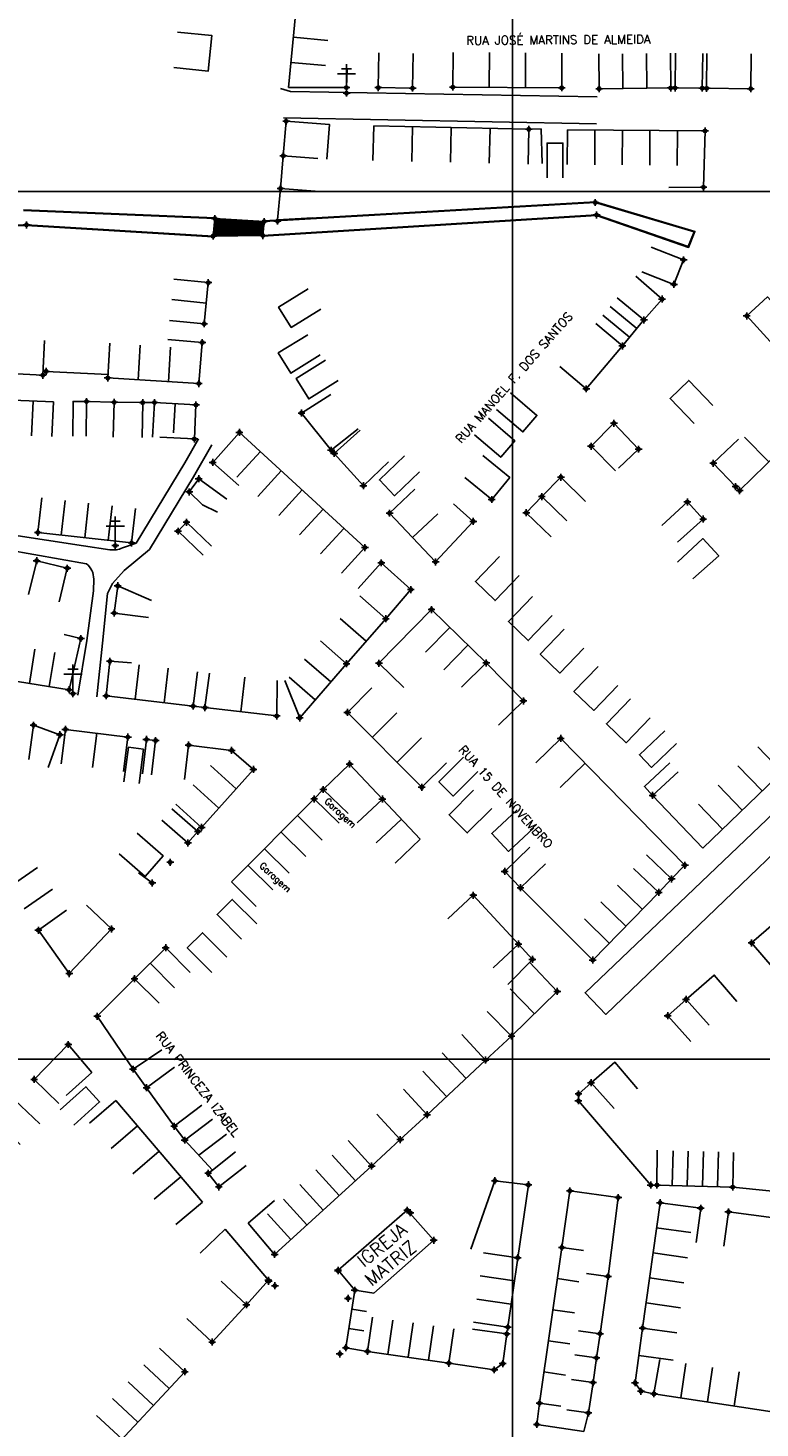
# Model space of a CAD drawing. Extents: x 539028 to 544996, y 8596245 to 8601028.
# Tile 9 of 32: x 541534 to 541703, y 8597878 to 8598201. Entities that reach past the tile are written whole.
import ezdxf
from ezdxf.enums import TextEntityAlignment as Align
from ezdxf.lldxf.tags import DXFTag

# ---------------------------------------------------------------- set-up
doc = ezdxf.new("R2010")
doc.units = 0
doc.header["$MEASUREMENT"] = 0
doc.header["$PDMODE"] = 34
doc.header["$PDSIZE"] = 0.8
for name, color, linetype in [('ASFALTO', 8, 'Continuous'), ('CANAL', 130, 'Continuous'), ('CASA', 2, 'Continuous'), ('CERCA', 9, 'CERCA_LINE'), ('ESTRADA_BARRO', 7, 'DASHED'), ('MALHA', 9, 'Continuous'), ('PONTE', 7, 'Continuous'), ('POSTE', 7, 'Continuous'), ('RN', 7, 'Continuous'), ('TEXTO', 2, 'Continuous'), ('TXT_NRUA', 2, 'Continuous')]:
    doc.layers.add(name, color=color, linetype=linetype)
doc.styles.add('GEOSIS', font='ROMANS.SHX')
doc.styles.get("Standard").update_dxf_attribs({"font": 'romans.shx'})
doc.linetypes.add('CERCA_LINE', pattern='A,0.5,-0.2,["X",Standard,S=0.1,R=0,X=-0.1,Y=-0.05],-0.25', length=0.95)
tags = doc.linetypes.add('DASHED', pattern=[0.75, 0.5, -0.25]).pattern_tags.tags
tags[6:7] = [DXFTag(74, 4), DXFTag(75, 0), DXFTag(340, '0'), DXFTag(46, 1.0), DXFTag(50, 0.0), DXFTag(44, 0.0), DXFTag(45, 0.0)]
tags[4:5] = [DXFTag(74, 4), DXFTag(75, 0), DXFTag(340, '0'), DXFTag(46, 1.0), DXFTag(50, 0.0), DXFTag(44, 0.0), DXFTag(45, 0.0)]

# ---------------------------------------------------------------- blocks, each defined once
blk = doc.blocks.new('C')
at = {"layer": 'CASA'}
blk.add_lwpolyline([(0, 0), (0, 8)], dxfattribs=at)
blk = doc.blocks.new('A$C094F77C8')
at = {"layer": 'POSTE'}
for p, q in [((2.62, 0), (2.62, 8.4)), ((0, 5.6), (5.25, 5.6)), ((1.17, 7), (4.08, 7))]:
    blk.add_line(p, q, dxfattribs=at)
blk = doc.blocks.new('A$C34DC2D19')
at = {"layer": 'POSTE', "xscale": 0.8, "yscale": 0.8, "zscale": 0.8}
blk.add_blockref('A$C094F77C8', (0, 0, 340.37), dxfattribs=at)

msp = doc.modelspace()

# ---------------------------------------------------------------- hatches: boundary and pattern name
at = {"layer": 'PONTE'}
h = msp.add_hatch(dxfattribs=at)
h.set_pattern_fill('ANSI31', color=256, style=0)
h.set_pattern_definition([(45, (-273754.4871, -169436.89528), (-0.0883883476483, 0.0883883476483), [])])
h.paths.add_polyline_path([(541587.892, 8598152.937), (541588.2, 8598156.176), (541576.797, 8598156.879), (541576.391, 8598152.801)])

# ---------------------------------------------------------------- linework, layer by layer
at = {"layer": 'ASFALTO'}
msp.add_lwpolyline([(541739.253, 8598042.731), (541666.976, 8597973.416), (541662.207, 8597978.399), (541734.356, 8598047.145)], dxfattribs=at)
at = {"layer": 'CANAL'}
for points in [[(541532.702, 8598158.751), (541576.797, 8598156.879)], [(541532.709, 8598158.901), (541576.803, 8598157.029)], [(541588.2, 8598156.176), (541664.585, 8598160.562), (541687.371, 8598153.791), (541686.001, 8598150.404), (541664.877, 8598157.699), (541587.892, 8598152.937)], [(541588.191, 8598156.326), (541664.602, 8598160.713), (541687.572, 8598153.887), (541686.086, 8598150.216), (541664.856, 8598157.547), (541587.901, 8598152.787)], [(541576.382, 8598152.651), (541533.378, 8598155.25), (541490.232, 8598154.85), (541460.69, 8598157.051)], [(541576.391, 8598152.801), (541533.382, 8598155.4), (541490.237, 8598155.001), (541460.701, 8598157.201)]]:
    msp.add_lwpolyline(points, dxfattribs=at)
for p in [(541664.585, 8598160.562, 691.595), (541664.877, 8598157.699, 691.553), (541533.382, 8598155.4, 690.578), (541576.797, 8598156.879, 692.625), (541588.2, 8598156.176, 692.635), (541576.391, 8598152.801, 692.618), (541587.892, 8598152.937, 692.673)]:
    msp.add_point(p, dxfattribs=at)
at = {"layer": 'CASA'}
for p, q in [((541631.769, 8598195.16, 692.27), (541631.715, 8598187.16, 692.27)), ((541656.833, 8598186.989, 692.27), (541656.888, 8598194.989, 692.27)), ((541665.466, 8598186.799, 692.706), (541665.389, 8598194.798, 692.706)), ((541681.898, 8598194.957, 692.706), (541681.975, 8598186.957, 692.706)), ((541631.715, 8598187.16, 692.27), (541656.833, 8598186.989, 692.27)), ((541681.975, 8598186.957, 692.706), (541665.466, 8598186.799, 692.706)), ((541613.47, 8598178.204, 692.35), (541613.298, 8598170.206, 692.35)), ((541649.253, 8598177.432, 692.35), (541613.47, 8598178.204, 692.35)), ((541649.081, 8598169.434, 692.35), (541649.253, 8598177.432, 692.35)), ((541658.086, 8598169.3, 692.602), (541658.145, 8598177.3, 692.602)), ((541658.145, 8598177.3, 692.602), (541689.895, 8598177.062, 692.602)), ((541689.895, 8598177.062, 692.602), (541689.54, 8598164.076, 692.602)), ((541689.54, 8598164.076, 692.602), (541681.54, 8598164.054, 692.602)), ((541575.301, 8598142.089, 692.835), (541567.344, 8598142.919, 692.835)), ((541574.346, 8598132.591, 692.835), (541575.301, 8598142.089, 692.835)), ((541574.823, 8598137.34, 692.835), (541566.867, 8598138.17, 692.835)), ((541675.797, 8598133.493, 692.683), (541669.647, 8598138.61, 692.683)), ((541566.386, 8598133.392, 692.835), (541574.346, 8598132.591, 692.835)), ((541670.818, 8598127.51, 692.683), (541675.797, 8598133.493, 692.683)), ((541537.113, 8598120.748, 693.084), (541537.546, 8598128.736, 693.084)), ((541552.616, 8598128.106, 692.886), (541552.121, 8598120.121, 692.886)), ((541573.925, 8598128.293, 692.886), (541565.954, 8598128.968, 692.886)), ((541573.123, 8598118.819, 692.886), (541573.925, 8598128.293, 692.886)), ((541518.635, 8598121.751, 693.084), (541537.113, 8598120.748, 693.084)), ((541552.121, 8598120.121, 692.886), (541573.123, 8598118.819, 692.886)), ((541603.59, 8598116.285, 693.404), (541596.811, 8598112.038, 693.404)), ((541530.217, 8598115.005, 693.299), (541539.583, 8598114.588, 693.299)), ((541534.9, 8598114.797, 693.411), (541534.544, 8598106.804, 693.411)), ((541539.583, 8598114.588, 693.299), (541539.227, 8598106.596, 693.299)), ((541562.434, 8598106.457, 692.966), (541562.894, 8598114.444, 692.966)), ((541562.894, 8598114.444, 692.966), (541572.467, 8598113.893, 692.966)), ((541567.309, 8598107.492, 692.966), (541567.68, 8598114.168, 692.966)), ((541572.467, 8598113.893, 692.966), (541572.085, 8598106.056, 692.966)), ((541697.874, 8598094.142, 694.745), (541718.079, 8598114.026, 694.745)), ((541596.811, 8598112.038, 693.404), (541603.632, 8598103.452, 693.404)), ((541603.632, 8598103.452, 693.404), (541609.896, 8598108.428, 693.404)), ((541572.085, 8598106.056, 692.966), (541564.095, 8598106.445, 692.966)), ((541697.577, 8598105.979, 694.745), (541691.797, 8598100.449, 694.745)), ((541691.797, 8598100.449, 694.745), (541696.951, 8598095.061, 694.745)), ((541696.951, 8598095.061, 694.745), (541697.874, 8598094.142, 694.745)), ((541536.888, 8598092.46, 693.898), (541535.994, 8598084.51, 693.898)), ((541557.605, 8598082.078, 693.898), (541558.5, 8598090.028, 693.898)), ((541535.994, 8598084.51, 693.898), (541557.605, 8598082.078, 693.898)), ((541616.257, 8598064.608, 694.947), (541610.239, 8598069.879, 694.947)), ((541611.719, 8598059.428, 694.947), (541605.701, 8598064.7, 694.947)), ((541607.181, 8598054.248, 694.947), (541616.257, 8598064.608, 694.947)), ((541545.92, 8598060.068, 694.415), (541542.023, 8598060.967, 694.415)), ((541543.194, 8598048.246, 694.415), (541545.92, 8598060.068, 694.415)), ((541601.164, 8598059.52, 694.947), (541607.181, 8598054.248, 694.947)), ((541493.034, 8598056.208, 694.415), (541543.194, 8598048.246, 694.415)), ((541551.759, 8598046.852, 695.196), (541552.611, 8598054.803, 695.196)), ((541552.611, 8598054.803, 695.196), (541557.622, 8598054.458, 695.196)), ((541607.381, 8598043.016, 695.991), (541613.05, 8598048.661, 695.991)), ((541571.803, 8598044.476, 695.196), (541551.759, 8598046.852, 695.196)), ((541624.556, 8598025.766, 695.991), (541607.381, 8598043.016, 695.991)), ((541533.938, 8598032.152, 694.859), (541534.978, 8598040.084, 694.859)), ((541541.375, 8598031.182, 695.044), (541542.357, 8598039.122, 695.044)), ((541542.357, 8598039.122, 695.044), (541556.762, 8598037.342, 695.044)), ((541549.559, 8598038.232, 695.044), (541548.578, 8598030.292, 695.044)), ((541556.762, 8598037.342, 695.044), (541555.78, 8598029.402, 695.044)), ((541570.772, 8598035.513, 695.164), (541569.782, 8598027.575, 695.164)), ((541580.692, 8598034.275, 695.164), (541570.772, 8598035.513, 695.164)), ((541585.724, 8598029.883, 695.164), (541580.692, 8598034.275, 695.164)), ((541573.763, 8598016.524, 695.164), (541585.724, 8598029.883, 695.164)), ((541630.225, 8598031.411, 695.991), (541624.556, 8598025.766, 695.991)), ((541615.469, 8598023.046, 695.689), (541609.627, 8598017.581, 695.689)), ((541624.216, 8598013.817, 695.689), (541615.469, 8598023.046, 695.689)), ((541567.802, 8598021.86, 695.164), (541573.763, 8598016.524, 695.164)), ((541614.036, 8598012.928, 695.689), (541619.842, 8598018.431, 695.689)), ((541618.41, 8598008.313, 695.689), (541624.216, 8598013.817, 695.689)), ((541532.802, 8597997.721), (541539.383, 8598002.27)), ((541663.995, 8597985.948, 696.951), (541647.325, 8598002.607, 696.951)), ((541679.204, 8598001.553, 696.951), (541663.995, 8597985.948, 696.951)), ((541558.289, 8597981.646, 696.459), (541565.483, 8597988.77, 696.459)), ((541565.483, 8597988.77, 696.459), (541571.112, 8597983.086, 696.459)), ((541561.886, 8597985.208, 696.8), (541567.515, 8597979.524, 696.8)), ((541650.056, 8597986.094, 696.486), (541644.419, 8597980.311, 696.486)), ((541655.797, 8597978.711, 696.486), (541649.411, 8597985.432, 696.486)), ((541563.967, 8597976.01, 696.459), (541558.289, 8597981.646, 696.459)), ((541650.525, 8597973.556, 696.486), (541644.931, 8597979.276, 696.486)), ((541644.931, 8597979.276, 696.486), (541650.525, 8597973.556, 696.486)), ((541645.253, 8597968.4, 696.486), (541655.797, 8597978.711, 696.486)), ((541639.659, 8597974.12, 696.486), (541645.253, 8597968.4, 696.486)), ((541645.253, 8597968.4, 696.486), (541639.659, 8597974.12, 696.486)), ((541639.232, 8597962.879, 697.294), (541633.825, 8597968.775, 697.294)), ((541639.232, 8597962.879, 696.486), (541645.253, 8597968.4, 696.486)), ((541625.764, 8597950.302, 697.294), (541639.232, 8597962.879, 697.294)), ((541569.864, 8597944.433), (541576.245, 8597949.257)), ((541573.086, 8597940.96), (541579.467, 8597945.785)), ((541576.308, 8597937.487), (541569.864, 8597944.433)), ((541612.98, 8597938.466, 697.352), (541607.594, 8597944.382, 697.352)), ((541696.281, 8597933.617, 697.278), (541696.497, 8597941.614, 697.278)), ((541590.616, 8597918.106, 697.352), (541612.98, 8597938.466, 697.352)), ((541656.875, 8597919.698, 699.709), (541658.715, 8597932.749, 699.709)), ((541658.715, 8597932.749, 699.709), (541669.878, 8597931.204, 699.709)), ((541678.807, 8597934.088, 697.278), (541696.281, 8597933.617, 697.278)), ((541590.562, 8597930.496, 697.352), (541584.476, 8597925.304, 697.352)), ((541669.878, 8597931.204, 699.709), (541667.512, 8597913.032, 699.709)), ((541695.3, 8597927.901, 697.771), (541694.262, 8597919.969, 697.771)), ((541714.461, 8597925.393, 697.771), (541695.3, 8597927.901, 697.771)), ((541584.476, 8597925.304, 697.352), (541590.616, 8597918.106, 697.352)), ((541651.711, 8597883.828, 699.709), (541656.875, 8597919.698, 699.709)), ((541656.875, 8597919.698, 698.11), (541651.711, 8597883.828, 698.11)), ((541646.687, 8597917.334, 698.164), (541638.767, 8597918.462, 698.164)), ((541644.408, 8597901.327, 698.164), (541646.687, 8597917.334, 698.164)), ((541667.512, 8597913.032, 699.709), (541665.677, 8597899.82, 699.709)), ((541607.038, 8597896.593, 698.848), (541609.095, 8597909.857, 698.848)), ((541609.095, 8597909.857, 698.848), (541613.463, 8597909.18, 698.848)), ((541612.033, 8597895.74, 699.066), (541613.183, 8597903.657, 699.066)), ((541631.945, 8597900.932, 699.066), (541630.795, 8597893.015, 699.066)), ((541636.488, 8597902.455, 698.164), (541644.408, 8597901.327, 698.164)), ((541673.757, 8597888.517, 699.546), (541675.487, 8597901.122, 699.546)), ((541675.487, 8597901.122, 697.814), (541683.41, 8597900.013, 697.814)), ((541675.487, 8597901.122, 699.546), (541683.41, 8597900.013, 699.546)), ((541665.677, 8597899.82, 699.709), (541664.839, 8597894.238, 699.709)), ((541569.891, 8597891.064, 698.549), (541564.039, 8597896.519, 698.549)), ((541612.033, 8597895.74, 698.848), (541607.038, 8597896.593, 698.848)), ((541630.795, 8597893.015, 699.066), (541612.033, 8597895.74, 699.066)), ((541664.839, 8597894.238, 699.709), (541664.065, 8597888.553, 699.709)), ((541674.622, 8597894.82, 699.546), (541682.545, 8597893.711, 699.546)), ((541674.622, 8597894.82, 701.278), (541682.545, 8597893.711, 701.278)), ((541678.12, 8597885.96, 699.596), (541679.5, 8597893.843, 699.596)), ((541551.785, 8597871.635, 698.549), (541569.891, 8597891.064, 698.549)), ((541664.065, 8597888.553, 699.709), (541662.994, 8597881.547, 699.709)), ((541675.113, 8597886.556, 699.546), (541673.757, 8597888.517, 699.546)), ((541678.12, 8597885.96, 699.546), (541675.113, 8597886.556, 699.546)), ((541708.909, 8597881.273, 699.596), (541678.12, 8597885.96, 699.596)), ((541651.089, 8597878.913, 699.709), (541651.711, 8597883.828, 699.709)), ((541651.711, 8597883.828, 698.11), (541656.66, 8597883.115, 698.11)), ((541662.994, 8597881.547, 699.709), (541661.9, 8597877.253, 699.709)), ((541661.9, 8597877.253, 699.709), (541651.089, 8597878.913, 699.709))]:
    msp.add_line(p, q, dxfattribs=at)
for points in [[(541596.018, 8598210.303), (541593.831, 8598187.038)], [(541568.172, 8598199.848), (541576.131, 8598199.031), (541575.291, 8598190.851), (541567.333, 8598191.668)], [(541607.156, 8598187.052), (541607.358, 8598191.514)], [(541593.831, 8598187.038), (541607.156, 8598187.052)], [(541657.099, 8598166.262), (541657.099, 8598174.262), (541653.444, 8598174.262), (541653.444, 8598166.262)], [(541675.281, 8598144.602), (541682.73, 8598141.684), (541684.948, 8598147.348), (541677.499, 8598150.265)], [(541601.242, 8598135.996), (541594.444, 8598131.779), (541591.538, 8598136.462), (541598.336, 8598140.68)], [(541601.148, 8598125.412), (541594.35, 8598121.195), (541591.445, 8598125.878), (541598.243, 8598130.096)], [(541605.273, 8598119.511), (541598.475, 8598115.294), (541595.569, 8598119.977), (541602.367, 8598124.195)], [(541691.677, 8598113.785), (541686.126, 8598119.546), (541681.834, 8598115.41), (541687.385, 8598109.649)], [(541645.033, 8598116.673), (541651.115, 8598111.477), (541647.872, 8598107.68), (541641.789, 8598112.876)], [(541639.936, 8598110.839), (541646.018, 8598105.642), (541642.775, 8598101.846), (541636.692, 8598107.042)], [(541620.587, 8598102.13), (541614.785, 8598096.622), (541618.254, 8598092.969), (541624.055, 8598098.477)], [(541642.473, 8598078.963), (541636.922, 8598073.202), (541641.471, 8598068.819), (541647.022, 8598074.58)], [(541650.108, 8598069.71), (541644.557, 8598063.95), (541649.105, 8598059.567), (541654.656, 8598065.328)], [(541657.418, 8598062.244), (541651.867, 8598056.483), (541656.415, 8598052.1), (541661.966, 8598057.861)], [(541665.215, 8598053.641), (541659.664, 8598047.88), (541664.213, 8598043.497), (541669.763, 8598049.258)], [(541672.687, 8598046.174), (541667.136, 8598040.413), (541671.685, 8598036.031), (541677.236, 8598041.791)], [(541683.347, 8598035.845), (541677.533, 8598030.349), (541674.771, 8598033.271), (541680.585, 8598038.766)], [(541555.845, 8598027.062), (541556.861, 8598034.998), (541560.353, 8598034.55), (541559.336, 8598026.615)], [(541634.163, 8598032.693), (541628.508, 8598027.035), (541631.808, 8598023.737), (541637.463, 8598029.396)], [(541646.556, 8598020.589), (541640.703, 8598015.135), (541644.577, 8598010.978), (541650.43, 8598016.431)], [(541586.502, 8597994.272), (541580.847, 8597999.931), (541577.344, 8597996.431), (541582.999, 8597990.772)], [(541579.613, 8597986.572), (541573.959, 8597992.231), (541570.456, 8597988.731), (541576.111, 8597983.072)], [(541674.299, 8597956.297), (541669.109, 8597962.385), (541663.592, 8597957.681)], [(541541.147, 8597951.39), (541547.078, 8597956.76), (541550.245, 8597953.262), (541544.315, 8597947.892)], [(541668.94, 8597951.731), (541663.592, 8597957.681), (541660.768, 8597955.142), (541660.692, 8597953.507)], [(541569.864, 8597944.433), (541567.435, 8597947.646), (541573.816, 8597952.47)]]:
    msp.add_lwpolyline(points, dxfattribs=at)
for points, elevation in [([(541622.552, 8598194.918), (541622.432, 8598186.919), (541614.522, 8598187.038), (541614.642, 8598195.037)], 692.446), ([(541689.349, 8598194.91), (541689.264, 8598186.91), (541682.989, 8598186.977), (541683.075, 8598194.977)], 692.828), ([(541700.509, 8598194.794), (541700.442, 8598186.795), (541690.266, 8598186.88), (541690.333, 8598194.879)], 692.968), ([(541602.646, 8598170.526), (541603.272, 8598178.502), (541593.282, 8598179.286), (541592.601, 8598171.324), (541600.576, 8598170.689)], 692.923), ([(541652.355, 8598169.534), (541652.081, 8598177.529), (541649.253, 8598177.432)], 692.35), ([(541592.601, 8598171.324), (541591.981, 8598163.798), (541599.954, 8598163.142)], 692.923), ([(541591.981, 8598163.798), (541591.292, 8598156.559), (541599.421, 8598157.051)], 692.923), ([(541675.797, 8598133.493), (541679.98, 8598138.289), (541673.951, 8598143.547)], 692.683), ([(541709.679, 8598132.877), (541704.286, 8598138.785), (541699.516, 8598134.43), (541704.909, 8598128.522)], 693.221), ([(541656.364, 8598122.758), (541662.486, 8598117.607), (541670.818, 8598127.51), (541664.697, 8598132.66)], 692.683), ([(541537.902, 8598121.638), (541552.172, 8598120.95)], 693.082), ([(541544.019, 8598106.716), (541544.107, 8598114.715), (541547.217, 8598114.681), (541547.129, 8598106.682)], 693.141), ([(541547.217, 8598114.681), (541553.612, 8598114.501), (541553.387, 8598106.504)], 693.063), ([(541553.612, 8598114.501), (541560.173, 8598114.424), (541560.079, 8598106.424)], 693.06), ([(541582.495, 8598107.575), (541576.344, 8598100.646)], 693.711), ([(541611.43, 8598081.029), (541582.495, 8598107.575)], 693.711), ([(541610.328, 8598108.093), (541604.38, 8598102.743), (541611.089, 8598095.283)], 694.463), ([(541669.259, 8598098.736), (541663.593, 8598104.383), (541668.872, 8598109.68), (541674.566, 8598103.708), (541669.899, 8598099.323)], 693.791), ([(541576.344, 8598100.646), (541582.327, 8598095.335)], 693.711), ([(541616.882, 8598100.801), (541611.089, 8598095.283)], 694.58), ([(541634.508, 8598097.18), (541640.687, 8598092.099), (541644.83, 8598097.137), (541638.651, 8598102.218)], 693.57), ([(541662.348, 8598091.627), (541656.646, 8598097.238), (541652.242, 8598092.763), (541657.998, 8598087.207)], 694.266), ([(541577.408, 8598089.176), (541573.964, 8598090.902), (541570.921, 8598093.859), (541573.104, 8598096.882), (541579.59, 8598092.2)], 693.527), ([(541622.932, 8598094.449), (541617.117, 8598088.955)], 694.749), ([(541636.419, 8598087.068), (541631.838, 8598091.108)], 694.544), ([(541652.242, 8598092.763), (541648.664, 8598089.057), (541654.42, 8598083.501)], 694.266), ([(541679.937, 8598086.109), (541685.816, 8598091.535), (541689.463, 8598087.583), (541683.535, 8598082.262)], 694.756), ([(541636.419, 8598087.068), (541627.727, 8598077.724), (541617.117, 8598088.955)], 694.544), ([(541628.237, 8598088.833), (541622.422, 8598083.34)], 694.749), ([(541576.078, 8598081.345), (541570.276, 8598086.852), (541568.326, 8598084.799), (541574.128, 8598079.291)], 693.772), ([(541606.022, 8598075.134), (541611.43, 8598081.029)], 693.711), ([(541683.519, 8598077.67), (541689.398, 8598083.096), (541693.046, 8598079.144), (541687.118, 8598073.823)], 694.756), ([(541540.883, 8598068.492), (541542.781, 8598076.263), (541535.714, 8598077.989), (541533.816, 8598070.217)], 693.946), ([(541609.847, 8598071.573), (541615.217, 8598077.503)], 694.6), ([(541616.257, 8598064.608), (541622.026, 8598071.337), (541615.217, 8598077.503)], 694.947), ([(541562.23, 8598068.845), (541554.408, 8598072.212), (541553.611, 8598065.937), (541561.547, 8598064.929)], 694.249), ([(541626.79, 8598066.734), (541614.682, 8598054.339)], 694.819), ([(541639.418, 8598054.433), (541626.79, 8598066.734)], 695.114), ([(541572.823, 8598052.411), (541571.803, 8598044.476), (541574.53, 8598044.126), (541575.55, 8598052.06)], 695.217), ([(541596.396, 8598041.74), (541607.181, 8598054.248)], 694.947), ([(541614.682, 8598054.339), (541620.405, 8598048.749)], 694.819), ([(541633.704, 8598048.833), (541639.418, 8598054.433), (541647.994, 8598045.683), (541642.281, 8598040.083)], 695.34), ([(541591.205, 8598050.403), (541591.091, 8598042.213)], 695.479), ([(541592.926, 8598050.403), (541596.396, 8598041.74)], 695.479), ([(541591.091, 8598042.213), (541574.53, 8598044.126)], 695.479), ([(541538.385, 8598030.36), (541541.089, 8598037.889), (541534.978, 8598040.084)], 695.027), ([(541560.121, 8598028.852), (541561.042, 8598036.799), (541563.158, 8598036.554), (541562.237, 8598028.607)], 695.084), ([(541650.897, 8598031.43), (541656.614, 8598037.027)], 695.34), ([(541656.614, 8598037.027), (541685.248, 8598007.781)], 695.34), ([(541689.363, 8598011.744), (541716.728, 8598038.096)], 695.34), ([(541615.469, 8598023.046), (541607.912, 8598031.124), (541601.823, 8598025.255)], 695.689), ([(541656.494, 8598025.714), (541662.21, 8598031.311)], 695.34), ([(541681.794, 8598031.367), (541675.927, 8598025.929), (541677.802, 8598023.905), (541683.67, 8598029.344)], 696.283), ([(541580.68, 8598003.943), (541599.725, 8598023.079)], 695.908), ([(541607.582, 8598019.703), (541601.823, 8598025.255), (541599.725, 8598023.079), (541605.485, 8598017.527)], 695.714), ([(541640.707, 8598020.882), (541635.042, 8598015.234), (541630.849, 8598019.439), (541636.515, 8598025.087)], 696.151), ([(541677.802, 8598023.905), (541689.363, 8598011.744)], 696.283), ([(541564.594, 8598018.201), (541570.619, 8598012.938), (541572.918, 8598015.57), (541566.893, 8598020.833)], 695.571), ([(541554.738, 8598010.46), (541560.766, 8598005.201), (541564.92, 8598009.963), (541558.891, 8598015.222)], 695.791), ([(541649.464, 8598011.929), (541643.694, 8598006.389), (541647.325, 8598002.607), (541653.096, 8598008.148)], 696.55), ([(541676.382, 8598010.18), (541682.167, 8598004.655), (541685.248, 8598007.781)], 696.951), ([(541682.167, 8598004.655), (541679.204, 8598001.553), (541673.419, 8598007.079)], 696.951), ([(541562.367, 8598003.709), (541559.23, 8598006.084)], 695.791), ([(541586.35, 8597998.299), (541580.68, 8598003.943)], 695.908), ([(541646.865, 8597989.624), (541636.432, 8598000.87), (541630.567, 8597995.43)], 696.486), ([(541542.618, 8597997.468), (541536.103, 8597992.826), (541543.227, 8597982.827), (541552.978, 8597993.111), (541547.173, 8597998.616)], 696.128), ([(541705.864, 8597983.857), (541700.62, 8597989.898), (541705.669, 8597994.282), (541710.914, 8597988.241)], 697.3), ([(541650.056, 8597986.094), (541646.865, 8597989.624), (541640.999, 8597984.183)], 696.486), ([(541558.289, 8597981.646), (541549.685, 8597972.978), (541557.941, 8597960.792), (541564.564, 8597965.279)], 696.177), ([(541697.245, 8597976.396), (541692.039, 8597982.47), (541685.512, 8597976.876)], 697.181), ([(541690.849, 8597970.917), (541685.512, 8597976.876), (541681.289, 8597973.095), (541686.626, 8597967.135)], 697.194), ([(541548.468, 8597960.06), (541543.011, 8597966.476), (541535.142, 8597958.442), (541540.858, 8597952.844)], 696.45), ([(541542.484, 8597954.747), (541548.468, 8597960.06)], 696.45), ([(541567.535, 8597961.218), (541561.074, 8597956.501), (541557.941, 8597960.792)], 696.539), ([(541561.074, 8597956.501), (541567.435, 8597947.646)], 696.539), ([(541619.596, 8597944.566), (541625.764, 8597950.302), (541620.316, 8597956.16)], 697.294), ([(541531.871, 8597943.406), (541526.064, 8597948.908), (541530.604, 8597953.701), (541536.411, 8597948.198)], 696.678), ([(541553.996, 8597953.566), (541547.904, 8597948.381)], 696.517), ([(541573.93, 8597930.148), (541553.996, 8597953.566)], 696.517), ([(541660.692, 8597953.507), (541677.384, 8597934.073), (541678.807, 8597934.088), (541678.874, 8597942.089)], 697.278), ([(541612.98, 8597938.466), (541619.596, 8597944.566), (541614.148, 8597950.424)], 697.294), ([(541584.04, 8597938.586), (541577.741, 8597933.654), (541575.283, 8597936.794), (541576.308, 8597937.487), (541581.581, 8597941.726)], 697.329), ([(541635.845, 8597919.296), (541641.4, 8597935.078), (541649.141, 8597934.142), (541646.687, 8597917.334)], 697.025), ([(541662.554, 8597913.677), (541667.512, 8597913.032), (541669.878, 8597931.204), (541658.715, 8597932.749), (541656.875, 8597919.698), (541661.826, 8597919)], 699.709), ([(541713.052, 8597931.893), (541696.281, 8597933.617)], 697.412), ([(541567.838, 8597924.963), (541573.93, 8597930.148)], 696.517), ([(541679.53, 8597930.007), (541675.487, 8597901.122)], 697.814), ([(541688.888, 8597928.751), (541679.53, 8597930.007)], 697.814), ([(541613.463, 8597909.18), (541627.31, 8597921.351), (541621.203, 8597928.299), (541605.238, 8597914.432), (541609.095, 8597909.857)], 697.82), ([(541687.836, 8597920.821), (541688.888, 8597928.751)], 697.814), ([(541579.199, 8597923.927), (541573.454, 8597918.361)], 697.424), ([(541584.107, 8597906.469), (541589.175, 8597912.124), (541579.199, 8597923.927)], 697.946), ([(541570.317, 8597903.306), (541576.201, 8597897.886), (541584.107, 8597906.469), (541578.273, 8597911.943)], 697.946), ([(541655.842, 8597912.524), (541660.791, 8597911.811)], 698.11), ([(541611.8, 8597904.91), (541608.409, 8597905.436)], 698.848), ([(541654.809, 8597905.35), (541659.758, 8597904.637)], 698.11), ([(541611.148, 8597900.483), (541607.724, 8597901.014)], 698.848), ([(541636.251, 8597900.842), (541644.177, 8597899.758), (541643.243, 8597892.927), (541641.273, 8597891.492), (541630.795, 8597893.015)], 698.781), ([(541659.885, 8597894.912), (541664.839, 8597894.238), (541665.677, 8597899.82), (541660.725, 8597900.508)], 699.709), ([(541653.776, 8597898.176), (541658.725, 8597897.463)], 698.11), ([(541652.744, 8597891.002), (541657.693, 8597890.289)], 698.11), ([(541659.111, 8597889.228), (541664.065, 8597888.553)], 699.709), ([(541658.051, 8597882.302), (541662.994, 8597881.547)], 699.709)]:
    msp.add_lwpolyline(points, dxfattribs=dict(at, elevation=elevation))
for p in [(541607.156, 8598187.052, 692.403), (541607.156, 8598187.052, 692.403), (541614.522, 8598187.038, 692.311), (541614.522, 8598187.038, 692.311), (541622.432, 8598186.919, 692.446), (541622.432, 8598186.919, 692.446), (541631.715, 8598187.16, 692.436), (541631.715, 8598187.16, 692.436), (541656.833, 8598186.989, 692.27), (541656.833, 8598186.989, 692.27), (541665.466, 8598186.799, 692.421), (541665.466, 8598186.799, 692.421), (541681.975, 8598186.957, 692.706), (541681.975, 8598186.957, 692.706), (541682.989, 8598186.977, 692.75), (541682.989, 8598186.977, 692.75), (541689.264, 8598186.91, 692.828), (541689.264, 8598186.91, 692.828), (541690.266, 8598186.88, 692.831), (541690.266, 8598186.88, 692.831), (541700.442, 8598186.795, 692.968), (541700.442, 8598186.795, 692.968), (541593.282, 8598179.286, 693.03), (541593.282, 8598179.286, 693.03), (541649.253, 8598177.432, 692.363), (541649.253, 8598177.432, 692.363), (541689.895, 8598177.062, 692.654), (541689.895, 8598177.062, 692.654), (541592.601, 8598171.324, 692.923), (541689.54, 8598164.076, 692.314), (541591.981, 8598163.798, 693.17), (541591.255, 8598156.261, 693.05), (541684.948, 8598147.348, 692.221), (541575.301, 8598142.089, 692.835), (541682.73, 8598141.684, 692.633), (541679.98, 8598138.289, 692.683), (541574.346, 8598132.591, 692.888), (541675.797, 8598133.493, 692.889), (541699.516, 8598134.43, 693.221), (541573.925, 8598128.293, 692.886), (541670.818, 8598127.51, 693.115), (541537.113, 8598120.748, 693.084), (541537.902, 8598121.638, 693.082), (541552.121, 8598120.121, 693.132), (541573.123, 8598118.819, 693.019), (541662.486, 8598117.607, 693.381), (541547.217, 8598114.681, 693.063), (541553.612, 8598114.501, 693.06), (541560.173, 8598114.424, 693.026), (541562.894, 8598114.444, 692.966), (541572.467, 8598113.893, 693.12), (541596.811, 8598112.038, 693.404), (541668.872, 8598109.68, 693.593), (541572.085, 8598106.056, 693.193), (541582.495, 8598107.575, 693.722), (541603.632, 8598103.452, 694.232), (541604.38, 8598102.743, 694.238), (541663.593, 8598104.383, 693.791), (541674.566, 8598103.708, 693.843), (541576.344, 8598100.646, 693.711), (541691.797, 8598100.449, 694.441), (541573.104, 8598096.882, 693.778), (541656.646, 8598097.238, 694.017), (541570.921, 8598093.859, 693.527), (541611.089, 8598095.283, 694.463), (541696.951, 8598095.061, 694.92), (541697.874, 8598094.142, 694.913), (541640.687, 8598092.099, 694.406), (541652.242, 8598092.763, 694.266), (541685.816, 8598091.535, 694.756), (541570.276, 8598086.852, 693.806), (541617.117, 8598088.955, 694.58), (541636.419, 8598087.068, 694.544), (541648.664, 8598089.057, 694.457), (541689.463, 8598087.583, 694.855), (541535.994, 8598084.51, 693.842), (541568.326, 8598084.799, 693.772), (541557.605, 8598082.078, 693.898), (541611.43, 8598081.029, 694.578), (541535.714, 8598077.989, 693.946), (541615.217, 8598077.503, 694.6), (541627.727, 8598077.724, 694.749), (541542.781, 8598076.263, 694.221), (541554.408, 8598072.212, 694.249), (541622.026, 8598071.337, 694.726), (541553.611, 8598065.937, 694.361), (541616.257, 8598064.608, 694.947), (541626.79, 8598066.734, 694.819), (541545.92, 8598060.068, 694.415), (541552.611, 8598054.803, 694.963), (541607.181, 8598054.248, 695.016), (541614.682, 8598054.339, 695.114), (541639.418, 8598054.433, 695.34), (541543.194, 8598048.246, 694.747), (541551.759, 8598046.852, 695.013), (541571.803, 8598044.476, 695.196), (541647.994, 8598045.683, 695.449), (541574.53, 8598044.126, 695.217), (541591.091, 8598042.213, 695.479), (541596.396, 8598041.74, 695.503), (541607.381, 8598043.016, 695.53), (541534.978, 8598040.084, 695.027), (541542.357, 8598039.122, 695.044), (541541.089, 8598037.889, 695.184), (541556.762, 8598037.342, 695.064), (541561.042, 8598036.799, 695.084), (541563.158, 8598036.554, 695.082), (541570.772, 8598035.513, 695.164), (541656.614, 8598037.027, 695.569), (541580.692, 8598034.275, 695.395), (541585.724, 8598029.883, 695.575), (541607.912, 8598031.124, 695.689), (541601.823, 8598025.255, 695.805), (541624.556, 8598025.766, 695.991), (541599.725, 8598023.079, 695.714), (541615.469, 8598023.046, 695.959), (541677.802, 8598023.905, 696.283), (541572.918, 8598015.57, 695.571), (541573.763, 8598016.524, 695.608), (541570.619, 8598012.938, 695.555), (541566.52, 8598008.471, 695.791), (541643.694, 8598006.389, 696.466), (541685.248, 8598007.781, 696.82), (541562.367, 8598003.709, 695.88), (541647.325, 8598002.607, 696.55), (541682.167, 8598004.655, 696.951), (541636.432, 8598000.87, 696.486), (541679.204, 8598001.553, 696.953), (541536.103, 8597992.826, 696.087), (541552.978, 8597993.111, 696.128), (541646.865, 8597989.624, 696.816), (541700.62, 8597989.898, 697.3), (541565.483, 8597988.77, 696.119), (541650.056, 8597986.094, 696.966), (541663.995, 8597985.948, 696.871), (541543.227, 8597982.827, 696.13), (541558.289, 8597981.646, 696.177), (541655.797, 8597978.711, 697.064), (541685.512, 8597976.876, 697.181), (541549.685, 8597972.978, 696.337), (541681.289, 8597973.095, 697.194), (541645.253, 8597968.4, 697.293), (541543.011, 8597966.476, 696.371), (541557.941, 8597960.792, 696.459), (541639.232, 8597962.879, 697.179), (541535.142, 8597958.442, 696.45), (541663.592, 8597957.681, 697.384), (541561.074, 8597956.501, 696.539), (541660.709, 8597955.071, 697.384), (541660.692, 8597953.507, 697.278), (541625.764, 8597950.302, 697.392), (541567.435, 8597947.646, 696.607), (541569.864, 8597944.433, 696.665), (541619.596, 8597944.566, 697.294), (541612.98, 8597938.466, 697.352), (541575.283, 8597936.794, 697.16), (541641.4, 8597935.078, 697.669), (541577.741, 8597933.654, 697.329), (541649.141, 8597934.142, 697.642), (541658.715, 8597932.749, 697.869), (541677.384, 8597934.073, 697.395), (541678.807, 8597934.088, 697.532), (541696.281, 8597933.617, 697.738), (541621.203, 8597928.299, 697.82), (541669.878, 8597931.204, 697.545), (541679.53, 8597930.007, 697.82), (541688.888, 8597928.751, 697.814), (541695.3, 8597927.901, 697.856), (541627.31, 8597921.351, 698.065), (541656.875, 8597919.698, 698.11), (541590.616, 8597918.106, 697.66), (541646.687, 8597917.334, 698.164), (541605.238, 8597914.432, 697.625), (541605.256, 8597914.328, 697.676), (541667.512, 8597913.032, 698.234), (541589.175, 8597912.124, 697.876), (541589.22, 8597911.918, 697.946), (541590.67, 8597910.87, 697.736), (541609.095, 8597909.857, 698.439), (541584.107, 8597906.469, 698.177), (541607.536, 8597907.964, 698.382), (541644.177, 8597899.758, 698.781), (541644.408, 8597901.327, 698.678), (541665.677, 8597899.82, 698.59), (541675.487, 8597901.122, 698.71), (541576.201, 8597897.886, 698.38), (541607.038, 8597896.593, 698.719), (541605.636, 8597895.166, 698.495), (541612.033, 8597895.74, 698.848), (541630.795, 8597893.015, 699.066), (541643.243, 8597892.927, 699.012), (541664.839, 8597894.238, 699.015), (541569.891, 8597891.064, 698.549), (541641.273, 8597891.492, 699.059), (541664.065, 8597888.553, 699.205), (541673.757, 8597888.517, 699.54), (541675.113, 8597886.556, 699.526), (541651.711, 8597883.828, 699.375), (541678.12, 8597885.96, 699.546), (541662.994, 8597881.547, 699.465), (541651.089, 8597878.913, 699.709)]:
    msp.add_point(p, dxfattribs=at)
at = {"layer": 'CERCA', "elevation": 693.026}
msp.add_lwpolyline([(541560.173, 8598114.424), (541562.894, 8598114.444)], dxfattribs=at)
at = {"layer": 'ESTRADA_BARRO'}
for p, q in [((541594.261, 8598186.184), (541591.958, 8598186.811)), ((541664.979, 8598184.901), (541594.261, 8598186.184)), ((541664.85, 8598178.704), (541592.669, 8598180.062)), ((541573.044, 8598106.097), (541569.882, 8598100.518)), ((541576.138, 8598104.685), (541571.873, 8598097.295)), ((541569.882, 8598100.518), (541558.644, 8598082.07)), ((541571.873, 8598097.295), (541561.777, 8598080.575)), ((541546.491, 8598081.441), (541529.473, 8598084.07)), ((541552.613, 8598080.529), (541546.491, 8598081.441)), ((541558.644, 8598082.07), (541555.512, 8598080.949)), ((541547.189, 8598077.258), (541528.974, 8598080.505)), ((541561.777, 8598080.575), (541555.885, 8598075.763)), ((541555.885, 8598075.763), (541553.174, 8598072.726)), ((541548.789, 8598071.085), (541547.316, 8598059.572)), ((541548.872, 8598073.754), (541548.789, 8598071.085)), ((541553.174, 8598072.726), (541552.052, 8598070.437)), ((541552.052, 8598070.437), (541550.903, 8598058.996)), ((541547.316, 8598059.572), (541545.242, 8598047.012)), ((541550.903, 8598058.996), (541549.565, 8598046.628))]:
    msp.add_line(p, q, dxfattribs=at)
for centre, radius, start, end in [((541553.342, 8598085.704), 5.227, 261.9796, 294.5273), ((541544.681, 8598073.897), 4.194, 358.04783, 53.26701)]:
    msp.add_arc(centre, radius, start, end, dxfattribs=at)
at = {"layer": 'MALHA'}
for p, q in [((541645.513, 8601028.275), (541645.513, 8596264.109)), ((539050.307, 8598163.105), (544995.7, 8598163.105)), ((539050.307, 8597963.105), (544995.7, 8597963.105))]:
    msp.add_line(p, q, dxfattribs=at)
at = {"layer": 'PONTE'}
msp.add_lwpolyline([(541587.892, 8598152.937), (541588.2, 8598156.176), (541576.797, 8598156.879), (541576.391, 8598152.801), (541587.892, 8598152.937)], dxfattribs=at)
at = {"layer": 'POSTE'}
for p in [(541607.199, 8598185.762, 692.405), (541607.199, 8598185.762, 692.405), (541553.845, 8598081.473, 693.732), (541544.091, 8598047.356, 694.534)]:
    msp.add_point(p, dxfattribs=at)
at = {"layer": 'RN'}
msp.add_point((541621.91, 8597927.691, 698.293), dxfattribs=at)

# ---------------------------------------------------------------- block references
at = {"layer": 'CASA'}
for p, rotation in [((541594.925, 8598198.67), 264.6309770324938), ((541640.088, 8598187.103, 692.27), 359.6097268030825), ((541648.46, 8598187.046, 692.27), 359.6097268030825), ((541670.892, 8598194.851, 692.706), 180.5500964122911), ((541676.395, 8598194.904, 692.706), 180.5500964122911), ((541594.378, 8598192.854), 264.6309770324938), ((541622.416, 8598178.011, 692.35), 178.76502474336), ((541631.362, 8598177.818, 692.35), 178.76502474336), ((541640.307, 8598177.625, 692.35), 178.76502474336), ((541664.436, 8598169.252, 692.602), 359.5714134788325), ((541670.785, 8598169.205, 692.602), 359.5714134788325), ((541677.135, 8598169.157, 692.602), 359.5714134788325), ((541683.485, 8598169.11, 692.602), 359.5714134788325), ((541674.137, 8598131.499, 692.683), 50.23608523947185), ((541672.478, 8598129.504, 692.683), 50.23608523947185), ((541559.121, 8598119.687, 692.886), 356.4501951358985), ((541566.122, 8598119.253, 692.886), 356.4501951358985), ((541704.609, 8598100.77, 694.745), 44.54280971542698), ((541587.317, 8598103.151, 693.711), 137.4655853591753), ((541592.14, 8598098.726, 693.711), 137.4655853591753), ((541596.962, 8598094.302, 693.711), 137.4655853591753), ((541541.397, 8598083.902, 693.898), 353.579567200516), ((541546.799, 8598083.294, 693.898), 353.579567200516), ((541552.202, 8598082.686, 693.898), 353.579567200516), ((541601.785, 8598089.878, 693.711), 137.4655853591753), ((541606.607, 8598085.453, 693.711), 137.4655853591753), ((541630.999, 8598062.634, 695.114), 135.7496937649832), ((541635.208, 8598058.534, 695.114), 135.7496937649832), ((541534.074, 8598049.693, 694.415), 350.9798145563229), ((541538.634, 8598048.969, 694.415), 350.9798145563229), ((541603.586, 8598050.079, 694.947), 49.23125741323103), ((541559.382, 8598054.005, 695.196), 173.2391189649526), ((541566.064, 8598053.212, 695.196), 173.2391189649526), ((541583.728, 8598051.117, 695.479), 173.4137086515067), ((541599.991, 8598045.909, 694.947), 49.23125741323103), ((541618.775, 8598042.911, 695.991), 134.8763381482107), ((541624.5, 8598037.161, 695.991), 134.8763381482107), ((541707.606, 8598029.312, 695.34), 43.92037204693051), ((541581.737, 8598025.43, 695.164), 48.15941499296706), ((541703.046, 8598024.92, 695.34), 43.92037204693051), ((541577.75, 8598020.977, 695.164), 48.15941499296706), ((541698.485, 8598020.528, 695.34), 43.92037204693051), ((541693.924, 8598016.136, 695.34), 43.92037204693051), ((541601.587, 8598013.609, 695.908), 45.13730327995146), ((541597.777, 8598009.781, 695.908), 45.13730327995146), ((541593.968, 8598005.954, 695.908), 45.13730327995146), ((541529.341, 8598002.727), 304.6528847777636), ((541590.159, 8598002.127, 695.908), 45.13730327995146), ((541669.673, 8598003.235, 696.951), 225.7368496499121), ((541665.871, 8597999.334, 696.951), 225.7368496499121), ((541662.068, 8597995.433, 696.951), 225.7368496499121), ((541634.743, 8597958.687, 697.294), 43.0397652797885), ((541630.253, 8597954.494, 697.294), 43.0397652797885), ((541558.979, 8597947.712, 696.517), 130.4049517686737), ((541563.963, 8597941.857, 696.517), 130.4049517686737), ((541609.252, 8597935.073, 697.352), 42.31579414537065), ((541682.302, 8597933.993, 697.278), 358.4567038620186), ((541685.797, 8597933.899, 697.278), 358.4567038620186), ((541689.292, 8597933.805, 697.278), 358.4567038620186), ((541692.786, 8597933.711, 697.278), 358.4567038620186), ((541568.946, 8597936.003, 696.517), 130.4049517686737), ((541605.525, 8597931.68, 697.352), 42.31579414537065), ((541601.798, 8597928.286, 697.352), 42.31579414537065), ((541598.071, 8597924.893, 697.352), 42.31579414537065), ((541594.343, 8597921.499, 697.352), 42.31579414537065), ((541678.721, 8597924.23, 697.814), 262.03177865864), ((541677.913, 8597918.453, 697.814), 262.03177865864), ((541645.927, 8597911.999, 698.164), 81.89550547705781), ((541677.104, 8597912.676, 697.814), 262.03177865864), ((541645.168, 8597906.663, 698.164), 81.89550547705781), ((541676.296, 8597906.899, 697.814), 262.03177865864), ((541617.874, 8597902.976, 699.066), 171.7348409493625), ((541622.564, 8597902.294, 699.066), 171.7348409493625), ((541627.254, 8597901.613, 699.066), 171.7348409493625), ((541566.27, 8597887.179, 698.549), 47.01772757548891), ((541685.482, 8597892.932, 699.596), 171.3437613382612), ((541691.64, 8597891.994, 699.596), 171.3437613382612), ((541697.798, 8597891.057, 699.596), 171.3437613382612), ((541562.649, 8597883.293, 698.549), 47.01772757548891), ((541559.027, 8597879.407, 698.549), 47.01772757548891), ((541555.406, 8597875.521, 698.549), 47.01772757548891)]:
    msp.add_blockref('C', p, dxfattribs=dict(at, rotation=rotation))
at = {"layer": 'POSTE'}
for p in [(541605.099, 8598185.762, 352.031), (541551.745, 8598081.473, 353.357), (541541.991, 8598047.356, 354.159)]:
    msp.add_blockref('A$C34DC2D19', p, dxfattribs=at)

# ---------------------------------------------------------------- texts
at = {"layer": 'TEXTO', "style": 'GEOSIS'}
for s, height, rotation, p in [('Garagem', 1.5, 317.41697, (541601.684, 8598022)), ('Garagem', 1.5, 317.41697, (541586.663, 8598007.164)), ('IGREJA', 3, 39.01838, (541611.726, 8597914.264)), ('MATRIZ', 3, 39.01838, (541613.509, 8597909.909))]:
    msp.add_text(s, height=height, rotation=rotation, dxfattribs=at).set_placement(p, align=Align.BOTTOM_LEFT)
at = {"layer": 'TXT_NRUA', "style": 'GEOSIS'}
for s, rotation, p in [('RUA JOSÉ MARTINS DE ALMEIDA', 0.4288, (541634.819, 8598196.297)), ('RUA MANOEL F. DOS SANTOS', 48.58986, (541634.102, 8598104.474)), ('RUA 15 DE NOVEMBRO', 312.05881, (541632.461, 8598033.9)), ('RUA PRINCEZA IZABEL', 307.65702, (541562.623, 8597968.092))]:
    msp.add_text(s, height=2, rotation=rotation, dxfattribs=at).set_placement(p, align=Align.BOTTOM_LEFT)

doc.saveas('drawing.dxf')
